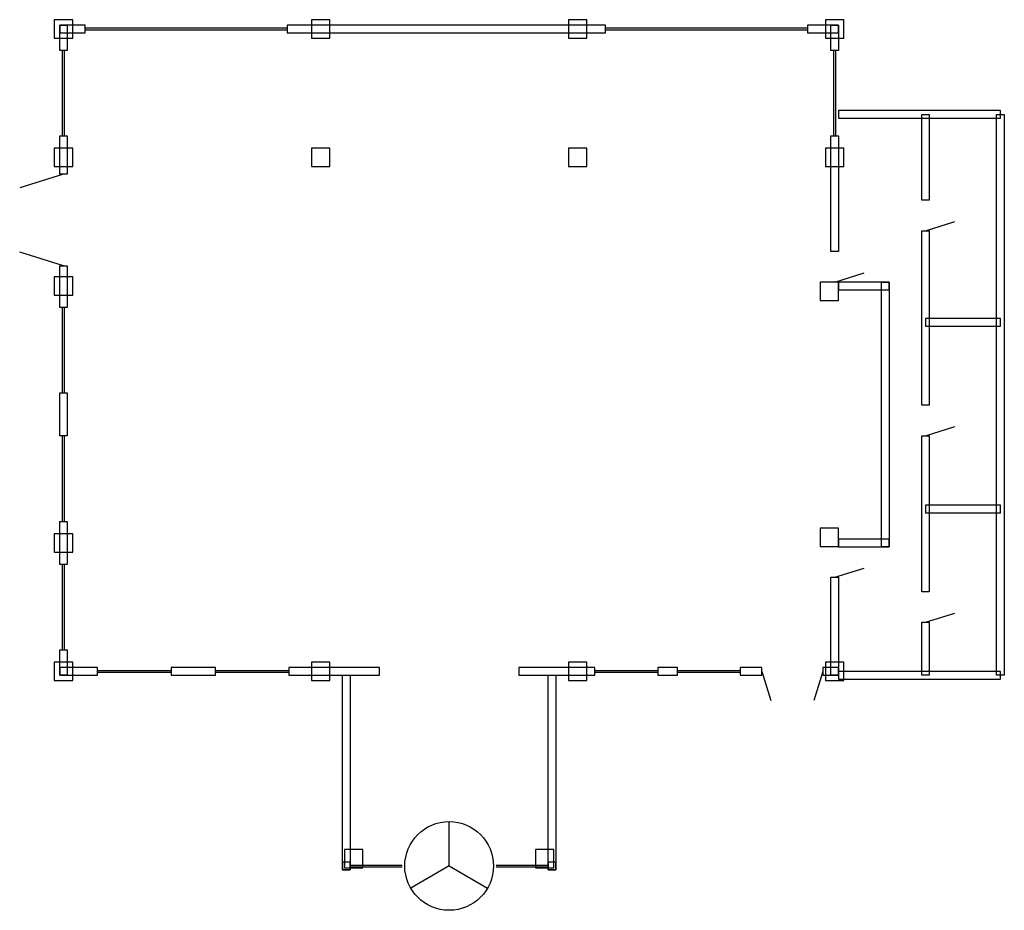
# Model space of a CAD drawing. Header units: metres. Extents: x 19.5 to 51.6, y 7.5 to 36.6.
import ezdxf

# ---------------------------------------------------------------- set-up
doc = ezdxf.new("R2010")
doc.units = ezdxf.units.M
for name, color, linetype in [('CL', 8, 'Continuous'), ('DOOR', 2, 'Continuous'), ('WALL NEW', 7, 'Continuous'), ('WL', 4, 'Continuous')]:
    doc.layers.add(name, color=color, linetype=linetype)

msp = doc.modelspace()

# ---------------------------------------------------------------- linework, layer by layer
at = {"layer": 'CL'}
for points in [[(20.587, 35.997), (21.187, 35.997), (21.187, 36.597), (20.587, 36.597)], [(28.987, 35.997), (29.587, 35.997), (29.587, 36.597), (28.987, 36.597)], [(37.387, 35.997), (37.987, 35.997), (37.987, 36.597), (37.387, 36.597)], [(45.787, 35.997), (46.387, 35.997), (46.387, 36.597), (45.787, 36.597)], [(20.587, 31.797), (21.187, 31.797), (21.187, 32.397), (20.587, 32.397)], [(28.987, 31.797), (29.587, 31.797), (29.587, 32.397), (28.987, 32.397)], [(37.387, 31.797), (37.987, 31.797), (37.987, 32.397), (37.387, 32.397)], [(45.787, 31.797), (46.387, 31.797), (46.387, 32.397), (45.787, 32.397)], [(20.587, 27.597), (21.187, 27.597), (21.187, 28.197), (20.587, 28.197)], [(45.61, 27.42), (46.21, 27.42), (46.21, 28.02), (45.61, 28.02)], [(45.61, 19.374), (46.21, 19.374), (46.21, 19.974), (45.61, 19.974)], [(20.587, 19.197), (21.187, 19.197), (21.187, 19.797), (20.587, 19.797)], [(20.587, 14.997), (21.187, 14.997), (21.187, 15.597), (20.587, 15.597)], [(28.987, 14.997), (29.587, 14.997), (29.587, 15.597), (28.987, 15.597)], [(37.387, 14.997), (37.987, 14.997), (37.987, 15.597), (37.387, 15.597)], [(45.787, 14.997), (46.387, 14.997), (46.387, 15.597), (45.787, 15.597)], [(30.067, 8.877), (30.667, 8.877), (30.667, 9.477), (30.067, 9.477)], [(36.307, 8.877), (36.907, 8.877), (36.907, 9.477), (36.307, 9.477)]]:
    msp.add_lwpolyline(points, close=True, dxfattribs=at)
at = {"layer": 'DOOR'}
for p, q in [((20.887, 31.55), (19.456, 31.1)), ((49.05, 29.7), (50.004, 30)), ((20.887, 28.55), (19.456, 29)), ((46.087, 28.022), (47.041, 28.322)), ((49.05, 23), (50.004, 23.3)), ((46.087, 18.372), (47.041, 18.672)), ((49.05, 16.9), (50.004, 17.2)), ((43.7, 15.297), (44, 14.343)), ((45.7, 15.297), (45.4, 14.343)), ((33.487, 8.937), (33.487, 10.387)), ((33.487, 8.937), (32.231, 8.212)), ((33.487, 8.937), (34.743, 8.212))]:
    msp.add_line(p, q, dxfattribs=at)
msp.add_circle((33.487, 8.937), 1.45, dxfattribs=at)
at = {"layer": 'WALL NEW'}
for points in [[(20.762, 36.172), (21.6, 36.172), (21.6, 36.422), (20.762, 36.422)], [(20.762, 35.595), (20.762, 36.422), (21.012, 36.422), (21.012, 35.595)], [(28.2, 36.172), (38.6, 36.172), (38.6, 36.422), (28.2, 36.422)], [(45.2, 36.172), (46.212, 36.172), (46.212, 36.422), (45.2, 36.422)], [(45.962, 35.595), (45.962, 36.422), (46.212, 36.422), (46.212, 35.595)], [(46.212, 33.375), (51.5, 33.375), (51.5, 33.625), (46.212, 33.625)], [(48.925, 30.7), (48.925, 33.5), (49.175, 33.5), (49.175, 30.7)], [(51.375, 15.172), (51.375, 33.5), (51.625, 33.5), (51.625, 15.172)], [(20.762, 31.55), (20.762, 32.799), (21.012, 32.799), (21.012, 31.55)], [(45.962, 29.022), (45.962, 32.799), (46.212, 32.799), (46.212, 29.022)], [(48.925, 24), (48.925, 29.7), (49.175, 29.7), (49.175, 24)], [(20.762, 27.195), (20.762, 28.55), (21.012, 28.55), (21.012, 27.195)], [(46.212, 27.772), (47.862, 27.772), (47.862, 28.022), (46.212, 28.022)], [(47.612, 19.372), (47.612, 28.022), (47.862, 28.022), (47.862, 19.372)], [(49.05, 26.575), (51.5, 26.575), (51.5, 26.825), (49.05, 26.825)], [(20.762, 22.995), (20.762, 24.399), (21.012, 24.399), (21.012, 22.995)], [(48.925, 17.9), (48.925, 23), (49.175, 23), (49.175, 17.9)], [(49.05, 20.475), (51.5, 20.475), (51.5, 20.725), (49.05, 20.725)], [(20.762, 18.795), (20.762, 20.199), (21.012, 20.199), (21.012, 18.795)], [(46.212, 19.372), (47.862, 19.372), (47.862, 19.622), (46.212, 19.622)], [(45.962, 15.172), (45.962, 18.372), (46.212, 18.372), (46.212, 15.172)], [(48.925, 15.172), (48.925, 16.9), (49.175, 16.9), (49.175, 15.172)], [(20.762, 15.172), (20.762, 15.999), (21.012, 15.999), (21.012, 15.172)], [(20.762, 15.172), (22, 15.172), (22, 15.422), (20.762, 15.422)], [(24.4, 15.172), (25.85, 15.172), (25.85, 15.422), (24.4, 15.422)], [(28.25, 15.172), (31.212, 15.172), (31.212, 15.422), (28.25, 15.422)], [(30.002, 8.812), (30.002, 15.172), (30.252, 15.172), (30.252, 8.812)], [(35.762, 15.172), (38.25, 15.172), (38.25, 15.422), (35.762, 15.422)], [(36.722, 8.812), (36.722, 15.172), (36.972, 15.172), (36.972, 8.812)], [(40.3, 15.172), (40.95, 15.172), (40.95, 15.422), (40.3, 15.422)], [(43, 15.172), (43.7, 15.172), (43.7, 15.422), (43, 15.422)], [(45.7, 15.172), (46.212, 15.172), (46.212, 15.422), (45.7, 15.422)], [(46.212, 15.047), (51.5, 15.047), (51.5, 15.297), (46.212, 15.297)], [(30.002, 8.812), (30.25, 8.812), (30.25, 9.062), (30.002, 9.062)], [(36.72, 8.812), (36.972, 8.812), (36.972, 9.062), (36.72, 9.062)]]:
    msp.add_lwpolyline(points, close=True, dxfattribs=at)
at = {"layer": 'WL'}
for p, q in [((21.6, 36.327), (28.2, 36.327)), ((21.6, 36.267), (28.2, 36.267)), ((38.6, 36.327), (45.2, 36.327)), ((38.6, 36.267), (45.2, 36.267)), ((20.857, 32.799), (20.857, 35.595)), ((20.917, 32.799), (20.917, 35.595)), ((46.057, 32.799), (46.057, 35.595)), ((46.117, 32.799), (46.117, 35.595)), ((20.857, 24.399), (20.857, 27.195)), ((20.917, 24.399), (20.917, 27.195)), ((20.857, 20.199), (20.857, 22.995)), ((20.917, 20.199), (20.917, 22.995)), ((20.857, 15.999), (20.857, 18.795)), ((20.917, 15.999), (20.917, 18.795)), ((22, 15.327), (24.4, 15.327)), ((22, 15.267), (24.4, 15.267)), ((25.85, 15.327), (28.25, 15.327)), ((25.85, 15.267), (28.25, 15.267)), ((38.25, 15.327), (40.3, 15.327)), ((38.25, 15.267), (40.3, 15.267)), ((40.95, 15.327), (43, 15.327)), ((40.95, 15.267), (43, 15.267)), ((30.25, 8.967), (31.95, 8.967)), ((30.25, 8.907), (31.95, 8.907)), ((35.02, 8.967), (36.72, 8.967)), ((35.02, 8.907), (36.72, 8.907))]:
    msp.add_line(p, q, dxfattribs=at)

doc.saveas('drawing.dxf')
